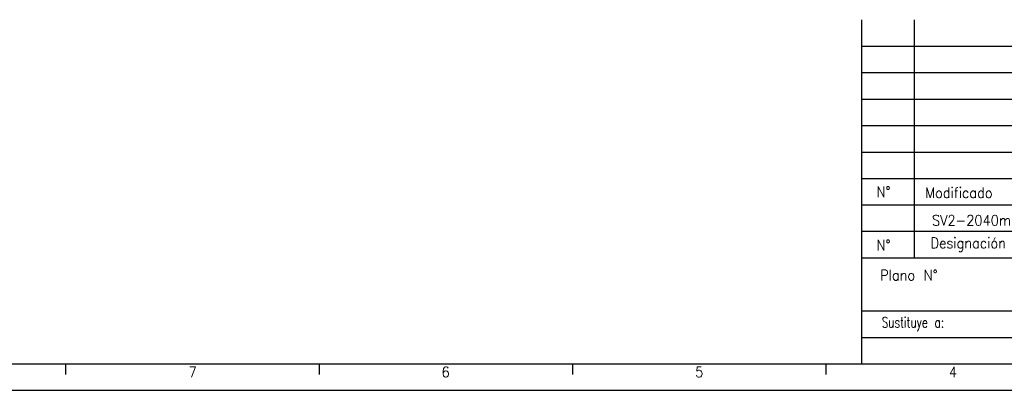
# Model space of a CAD drawing. Header units: millimetres. Extents: x -418 to 2750, y -1084 to 1393.
# Tile 15 of 74: x 73 to 259, y -151 to -81. Entities that reach past the tile are written whole.
import ezdxf

# ---------------------------------------------------------------- set-up
doc = ezdxf.new("R2010")
doc.units = ezdxf.units.MM
doc.layers.add('1', color=7, linetype='Continuous')
doc.styles.add('CONVERTER_12', font='txt.shx', dxfattribs={"width": 0.9})
doc.styles.add('CONVERTER_14', font='txt.shx', dxfattribs={"width": 0.72})

# ---------------------------------------------------------------- blocks, each defined once
blk = doc.blocks.new('_A1', base_point=(416.98, -145.5))
at = {"layer": '1', "color": 7, "linetype": 'Continuous'}
for p, q in [((231.98, -145.5), (231.98, -80.5)), ((241.98, -125.5), (241.98, -80.5)), ((231.98, -115.5), (416.98, -115.5)), ((231.98, -125.5), (416.98, -125.5)), ((231.98, -135.5), (281.98, -135.5)), ((-398.02, -145.5), (416.98, -145.5))]:
    blk.add_line(p, q, dxfattribs=at)
at = {"layer": '1', "color": 2, "linetype": 'Continuous'}
for p, q in [((231.98, -85.5), (416.98, -85.5)), ((231.98, -90.5), (364.98, -90.5)), ((231.98, -95.5), (364.98, -95.5)), ((231.98, -100.5), (364.98, -100.5)), ((231.98, -105.5), (364.98, -105.5)), ((231.98, -110.5), (364.98, -110.5)), ((416.98, -120.5), (231.98, -120.5)), ((231.98, -140.5), (281.98, -140.5)), ((81.39, -145.55), (81.39, -147.55)), ((129.33, -145.55), (129.33, -147.55)), ((177.27, -145.55), (177.27, -147.55)), ((225.21, -145.55), (225.21, -147.55)), ((-418.02, -150.5), (421.98, -150.5))]:
    blk.add_line(p, q, dxfattribs=at)
at = {"layer": '1', "color": 2, "char_height": 2}
for s, insert, attachment_point, line_spacing_factor, style in [('N°', (236.1, -113), 5, 1.320528, 'CONVERTER_12'), ('Modificado', (244, -113.17), 4, 1.320528, 'CONVERTER_12'), ('N°', (236.1, -123.08), 5, 1.320528, 'CONVERTER_12'), ('Designación', (244.98, -123), 4, 1.320528, 'CONVERTER_12'), ('Plano N°', (246.31, -128.76), 6, 1.320528, 'CONVERTER_12'), ('Sustituye a:', (247.54, -138), 6, 1.320528, 'CONVERTER_14'), ('7', (104.63, -147.05), 4, 1.20048, 'CONVERTER_12'), ('6', (152.49, -147.05), 4, 1.20048, 'CONVERTER_12'), ('5', (200.46, -147.05), 4, 1.20048, 'CONVERTER_12'), ('4', (248.47, -147.05), 4, 1.20048, 'CONVERTER_12')]:
    blk.add_mtext(s, dxfattribs=dict(at, insert=insert, attachment_point=attachment_point, line_spacing_factor=line_spacing_factor, style=style))

msp = doc.modelspace()

# ---------------------------------------------------------------- block references
msp.add_blockref('_A1', (416.98, -145.5))

# ---------------------------------------------------------------- texts
at = {"layer": '1', "color": 2, "style": 'CONVERTER_12', "width": 0.9}
msp.add_text('SV2-2040mm / Cabeza ranurada', height=2, dxfattribs=at).set_placement((245.26, -119.4))

doc.saveas('drawing.dxf')
